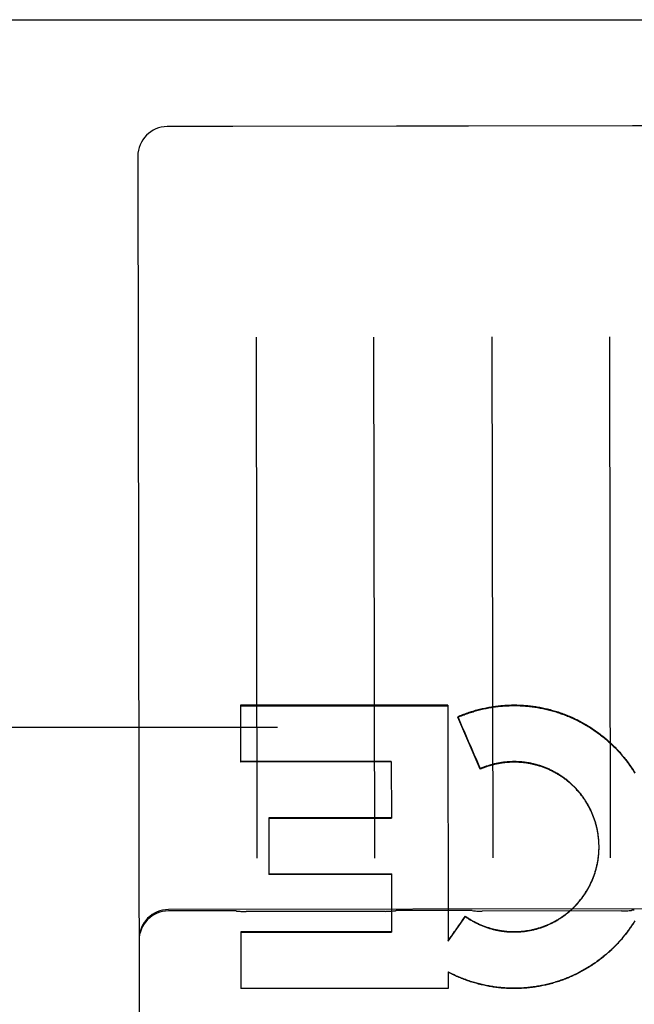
# Model space of a CAD drawing. Header units: inches. Extents: x 0 to 212, y 0 to 138.
# Tile 28 of 43: x 93.989 to 94.64, y 78.54 to 79.584. Entities that reach past the tile are written whole.
import ezdxf

# ---------------------------------------------------------------- set-up
doc = ezdxf.new("R2010")
doc.units = ezdxf.units.IN
doc.header["$LTSCALE"] = 11.6875
doc.header["$MEASUREMENT"] = 0
doc.linetypes.add('HIDDEN', pattern=[0.2, 0.1, -0.1])
doc.layers.get('0').update_dxf_attribs({"linetype": 'CONTINUOUS'})
for name, color, linetype in [('02___PRT_ALL_AXES', 7, 'CONTINUOUS'), ('DEFAULT_2', 8, 'HIDDEN'), ('DIMENSIONS', 7, 'CONTINUOUS')]:
    doc.layers.add(name, color=color, linetype=linetype)
doc.styles.get("Standard").update_dxf_attribs({"font": 'txt', "width": 0.8})
doc.dimstyles.new('DIMSTYLE_1', dxfattribs={"dimtxt": 0.9375, "dimasz": 1.25, "dimexe": 0.09, "dimexo": 0.07, "dimgap": 0.0375, "dimtad": 0, "dimtih": 1, "dimtoh": 1, "dimzin": 4, "dimdsep": 46, "dimtxsty": 'Standard', "dimblk": '_FILLED', "dimblk1": '_FILLED', "dimblk2": '_FILLED', "dimcen": 0.09, "dimadec": 0, "dimazin": 0, "dimtfac": 1, "dimtofl": 0, "dimtmove": 0, "dimatfit": 3, "dimldrblk": '_FILLED', "dimfxl": 0, "dimtolj": 1, "dimtzin": 4, "dimarcsym": 0})

# ---------------------------------------------------------------- blocks, each defined once
blk = doc.blocks.new('_FILLED')
at = {"color": 0, "linetype": 'ByBlock'}
blk.add_solid([(0, 0), (-1, 0.2), (-1, -0.2)], dxfattribs=at)
blk = doc.blocks.new('*D13')
at = {"layer": 'DIMENSIONS', "color": 2, "linetype": 'Continuous'}
for p, q in [((93.7868683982, 61.20196769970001), (91.2868683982, 61.20196769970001)), ((97.4118683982, 61.20196769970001), (99.97341652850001, 61.20196769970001))]:
    blk.add_line(p, q, dxfattribs=at)
at = {"layer": 'DIMENSIONS', "color": 2, "linetype": 'Continuous', "xscale": 1.25, "yscale": 1.25, "zscale": 1.25}
blk.add_blockref('_FILLED', (93.7868683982, 61.20196769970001), dxfattribs=at)
at = {"layer": 'DIMENSIONS', "color": 2, "linetype": 'Continuous', "xscale": 1.25, "yscale": 1.25, "zscale": 1.25, "rotation": 180}
blk.add_blockref('_FILLED', (97.4118683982, 61.20196769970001), dxfattribs=at)
at = {"layer": 'DIMENSIONS', "color": 2, "linetype": 'Continuous', "insert": (100.4421665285, 61.67071769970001), "char_height": 0.9375, "width": 3, "attachment_point": 1, "line_spacing_factor": 0.9}
blk.add_mtext('3.63', dxfattribs=at)

msp = doc.modelspace()

# ---------------------------------------------------------------- linework, layer by layer
at = {"color": 3, "linetype": 'Continuous'}
msp.add_line((62.4743683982, 79.58395479), (97.4118683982, 79.58395479), dxfattribs=at)
at = {"layer": '02___PRT_ALL_AXES', "color": 8, "linetype": 'HIDDEN'}
for p, q in [((94.21377228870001, 79.4707012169), (94.1450223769, 79.4705910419)), ((94.3880608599, 79.470974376), (94.2144835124, 79.4706962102)), ((94.4637719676, 79.47110185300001), (94.388772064, 79.4709816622)), ((94.63806053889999, 79.4713750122), (94.46448319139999, 79.4710968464)), ((94.7137716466, 79.4715024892), (94.6387717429, 79.4713822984)), ((94.95885108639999, 78.64211842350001), (94.14635212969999, 78.6408163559)), ((94.215104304, 78.639514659), (94.1463543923, 78.6394044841)), ((94.37646843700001, 78.6389527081), (94.2287425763, 78.6387159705)), ((94.46510398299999, 78.6399152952), (94.3901040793, 78.6397951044)), ((94.6264681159, 78.6393533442), (94.4787422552, 78.6391166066))]:
    msp.add_line(p, q, dxfattribs=at)
at = {"layer": 'DEFAULT_2', "color": 8, "linetype": 'HIDDEN'}
for p, q in [((94.2144835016, 79.4706962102), (94.2142042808, 79.4706981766)), ((94.38834008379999, 79.47097723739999), (94.3880608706, 79.470974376)), ((94.4644831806, 79.4710968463), (94.4642039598, 79.4710988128)), ((94.6383397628, 79.4713778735), (94.63806054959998, 79.4713750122)), ((94.1138224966, 79.4392909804), (94.1168597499, 77.54402443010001)), ((94.23913030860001, 79.2473144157), (94.24001507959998, 78.6952112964)), ((94.3650149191, 78.6954116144), (94.36413014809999, 79.2475147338)), ((94.4891299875, 79.2477150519), (94.49001475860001, 78.6956119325)), ((94.61501459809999, 78.6958122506), (94.61412982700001, 79.24791537)), ((94.4423908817, 78.8575837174), (94.22255073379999, 78.8573130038)), ((94.22255073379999, 78.8573130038), (94.2226472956, 78.7970577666)), ((94.2225518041, 78.8566451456), (94.4423919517, 78.8569159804)), ((94.4423908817, 78.8575837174), (94.4427918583, 78.6071974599)), ((94.4529111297, 78.8452372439), (94.4529121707, 78.8445876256)), ((94.4768332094, 78.7895675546), (94.4529121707, 78.8445876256)), ((96.5993683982, 78.83395479), (63.8493683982, 78.83395479)), ((94.3824861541, 78.7978989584), (94.2226463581, 78.7976428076)), ((94.3824870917, 78.7973139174), (94.2226472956, 78.7970577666)), ((94.3824861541, 78.7978989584), (94.38258258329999, 78.7377265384)), ((94.476832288, 78.7901424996), (94.4768332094, 78.7895675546)), ((94.38258175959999, 78.73824048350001), (94.25274192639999, 78.7380324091)), ((94.25274192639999, 78.7380324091), (94.2528382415, 78.677931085)), ((94.25274275, 78.73751846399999), (94.38258258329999, 78.7377265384)), ((94.602689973, 78.7088374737), (94.6026650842, 78.7102767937)), ((94.60270422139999, 78.7078518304), (94.6026897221, 78.7092943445)), ((94.6027077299, 78.707188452), (94.6027036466, 78.7083117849)), ((94.6027076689, 78.70686609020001), (94.6027077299, 78.707188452)), ((94.38267734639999, 78.678593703), (94.25283751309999, 78.6783856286)), ((94.3826780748, 78.67813915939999), (94.2528382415, 78.677931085)), ((94.38267734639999, 78.678593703), (94.38277606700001, 78.6169913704)), ((94.4427918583, 78.6071974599), (94.46106640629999, 78.6333517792)), ((94.46106573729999, 78.6337692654), (94.46106640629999, 78.6333517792)), ((94.3827754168, 78.6173970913), (94.2229356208, 78.61714094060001)), ((94.2229356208, 78.61714094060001), (94.2230317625, 78.5571478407)), ((94.22293627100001, 78.6167352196), (94.38277606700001, 78.6169913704)), ((94.4428437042, 78.5747082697), (94.44287205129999, 78.5570417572)), ((94.4477933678, 78.571840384), (94.4428443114, 78.5743293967)), ((94.44779276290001, 78.5722178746), (94.4477933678, 78.571840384)), ((94.44287205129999, 78.5570417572), (94.2230317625, 78.5571478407))]:
    msp.add_line(p, q, dxfattribs=at)
for points in [[(94.4529111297, 78.8452372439), (94.4542285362, 78.845803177), (94.4555511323, 78.8463564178), (94.4568789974, 78.8468969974), (94.4582118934, 78.8474248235), (94.4595496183, 78.8479398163), (94.4608921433, 78.8484419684), (94.4622394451, 78.8489312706), (94.4635913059, 78.8494076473), (94.46494751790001, 78.8498710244), (94.46630802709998, 78.8503213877), (94.4676727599, 78.8507587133), (94.4690415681, 78.8511829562), (94.4704143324, 78.8515940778), (94.4717908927, 78.8519920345), (94.4731710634, 78.8523767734), (94.47455480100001, 78.8527482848), (94.47594207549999, 78.8531065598), (94.477332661, 78.8534515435), (94.4787263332, 78.85378317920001), (94.4801230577, 78.8541014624), (94.4815227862, 78.85440638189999), (94.48292533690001, 78.85469790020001), (94.4843305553, 78.8549759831), (94.48573831, 78.8552406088), (94.4871484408, 78.8554917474), (94.48856087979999, 78.8557293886), (94.48997557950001, 78.8559535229), (94.49139231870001, 78.8561641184), (94.4928108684, 78.85636114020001), (94.4942312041, 78.8565445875), (94.4956532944, 78.8567144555), (94.49707693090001, 78.856870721), (94.498501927, 78.8570133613), (94.4999281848, 78.85714237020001), (94.50135557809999, 78.8572577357), (94.5027840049, 78.8573594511), (94.5042133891, 78.8574475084), (94.505643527, 78.85752189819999), (94.50707419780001, 78.8575826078), (94.5085053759, 78.85762963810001), (94.5099370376, 78.8576629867), (94.5113689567, 78.8576826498), (94.51280092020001, 78.8576886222), (94.5142328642, 78.8576809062), (94.5156647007, 78.85765950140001), (94.5170962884, 78.85762441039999), (94.5185275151, 78.8575756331), (94.5199582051, 78.857513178), (94.5213881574, 78.8574370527), (94.5228173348, 78.8573472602), (94.5242457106, 78.8572437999), (94.5256730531, 78.8571266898), (94.5270991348, 78.8569959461), (94.528523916, 78.8568515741), (94.52994733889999, 78.8566935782), (94.53136922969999, 78.8565219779), (94.5327894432, 78.8563367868), (94.5342078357, 78.8561380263), (94.5356242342, 78.8559257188), (94.537038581, 78.8556998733), (94.53845083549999, 78.8554604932), (94.53986077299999, 78.85520761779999), (94.5412681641, 78.8549412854), (94.5426729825, 78.8546615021), (94.5440751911, 78.8543682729), (94.5454745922, 78.854061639), (94.54687101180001, 78.8537416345), (94.5482643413, 78.8534082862), (94.5496544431, 78.8530616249), (94.5510412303, 78.8527016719), (94.5524246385, 78.85232844), (94.5538044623, 78.8519419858), (94.55518048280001, 78.8515423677), (94.55655267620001, 78.851129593), (94.55792101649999, 78.85070366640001), (94.55928529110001, 78.8502646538), (94.56064530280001, 78.8498126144), (94.56200097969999, 78.8493475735), (94.5633522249, 78.8488695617), (94.564698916, 78.8483786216), (94.56604095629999, 78.8478747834), (94.567378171, 78.8473581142), (94.5687103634, 78.8468286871), (94.5700375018, 78.8462865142), (94.5713595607, 78.8457316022), (94.5726763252, 78.84516404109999), (94.5739875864, 78.8445839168), (94.5752933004, 78.8439912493), (94.5765934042, 78.8433860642), (94.5778877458, 78.84276843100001), (94.5791761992, 78.84213840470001), (94.5804586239, 78.841496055), (94.58173485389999, 78.8408414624), (94.583004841, 78.8401746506), (94.58426855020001, 78.83949563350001), (94.5855257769, 78.8388045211), (94.58677631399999, 78.838101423), (94.58802013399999, 78.83738635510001), (94.5892571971, 78.8366593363), (94.5904873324, 78.8359204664), (94.5917103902, 78.8351698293), (94.5929262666, 78.8344074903), (94.5941348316, 78.8336335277), (94.5953360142, 78.8328479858), (94.5965297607, 78.8320508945), (94.5977158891, 78.831242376), (94.59889420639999, 78.8304225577), (94.60006469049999, 78.829591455), (94.6012273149, 78.82874908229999), (94.6023818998, 78.8278955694), (94.60352827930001, 78.8270310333), (94.60466638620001, 78.8261555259), (94.6057961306, 78.8252691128), (94.606917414, 78.8243718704), (94.6080301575, 78.82346385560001), (94.60913421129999, 78.8225451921), (94.6102294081, 78.8216160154), (94.61131572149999, 78.8206763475), (94.6123931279, 78.81972620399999), (94.6134614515, 78.8187657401), (94.6145205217, 78.81779510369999), (94.6155702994, 78.81681433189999), (94.6166107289, 78.8158234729), (94.61764169, 78.8148226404), (94.61866308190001, 78.8138119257), (94.6196747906, 78.8127914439), (94.6206766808, 78.8117613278), (94.621668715, 78.8107216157), (94.622650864, 78.80967233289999), (94.62362296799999, 78.8086136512), (94.6245848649, 78.8075457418), (94.62553653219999, 78.80646863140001), (94.6264779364, 78.8053823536), (94.6274089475, 78.8042870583), (94.62832944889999, 78.80318287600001), (94.62923936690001, 78.8020698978), (94.6301386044, 78.8009482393), (94.6310271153, 78.7998179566), (94.6319048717, 78.7986790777), (94.6327717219, 78.7975318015), (94.63362752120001, 78.79637631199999), (94.63447222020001, 78.79521268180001), (94.63530574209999, 78.7940410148), (94.63612802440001, 78.79286140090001), (94.636939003, 78.7916739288), (94.637738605, 78.7904787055), (94.6385267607, 78.7892758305), (94.639303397, 78.7880654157), (94.640068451, 78.78684755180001), (94.6408218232, 78.78562240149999)], [(94.4529121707, 78.8445876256), (94.4542374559, 78.845156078), (94.4555680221, 78.84571171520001), (94.4569039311, 78.8462545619), (94.4582449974, 78.8467845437), (94.4595910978, 78.84730161), (94.4609421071, 78.8478057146), (94.46229790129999, 78.84829680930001), (94.4636583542, 78.8487748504), (94.4650233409, 78.84923979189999), (94.4663927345, 78.8496915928), (94.4677664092, 78.8501302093), (94.4691442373, 78.8505556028), (94.47052609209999, 78.8509677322), (94.47191184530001, 78.8513665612), (94.4733013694, 78.8517520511), (94.47469453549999, 78.85212416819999), (94.4760912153, 78.8524828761), (94.4774912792, 78.8528281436), (94.4788945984, 78.8531599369), (94.4803010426, 78.8534782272), (94.4817104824, 78.85378298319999), (94.48312278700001, 78.8540741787), (94.4845378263, 78.8543517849), (94.48595546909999, 78.8546157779), (94.4873755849, 78.8548661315), (94.48879804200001, 78.85510282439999), (94.4902227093, 78.855325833), (94.4916494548, 78.8555351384), (94.4930781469, 78.8557307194), (94.4945086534, 78.85591255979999), (94.4959408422, 78.856080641), (94.4973745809, 78.8562349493), (94.498809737, 78.8563754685), (94.5002461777, 78.8565021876), (94.5016837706, 78.8566150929), (94.5031223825, 78.8567141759), (94.5045618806, 78.8567994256), (94.5060021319, 78.856870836), (94.5074430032, 78.8569283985), (94.50888436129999, 78.8569721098), (94.51032607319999, 78.8570019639), (94.51176800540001, 78.85701796), (94.51321002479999, 78.8570200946), (94.51465199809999, 78.8570083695), (94.516093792, 78.85698278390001), (94.5175352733, 78.856943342), (94.5189763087, 78.85689004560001), (94.52041676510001, 78.8568229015), (94.52185650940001, 78.85674191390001), (94.5232954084, 78.8566470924), (94.5247333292, 78.8565384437), (94.526170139, 78.85641597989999), (94.5276057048, 78.8562797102), (94.5290398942, 78.8561296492), (94.53047257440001, 78.85596580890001), (94.5319036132, 78.8557882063), (94.5333328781, 78.855596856), (94.53476023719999, 78.8553917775), (94.53618555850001, 78.8551729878), (94.53760871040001, 78.8549405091), (94.53902956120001, 78.854694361), (94.54044797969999, 78.8544345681), (94.5418638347, 78.8541611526), (94.5432769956, 78.8538741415), (94.5446873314, 78.8535735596), (94.54609471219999, 78.8532594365), (94.5474990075, 78.85293179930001), (94.54890008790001, 78.85259068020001), (94.5502978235, 78.8522361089), (94.5516920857, 78.85186812), (94.5530827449, 78.8514867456), (94.5544696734, 78.8510920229), (94.55585274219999, 78.8506839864), (94.5572318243, 78.8502626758), (94.5586067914, 78.8498281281), (94.5599775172, 78.8493803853), (94.56134387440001, 78.848919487), (94.56270573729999, 78.8484454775), (94.5640629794, 78.84795839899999), (94.5654154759, 78.8474582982), (94.56676310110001, 78.8469452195), (94.5681057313, 78.8464192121), (94.5694432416, 78.8458803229), (94.5707755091, 78.8453286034), (94.57210241, 78.8447641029), (94.5734238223, 78.8441868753), (94.5747396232, 78.8435969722), (94.57604969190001, 78.8429944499), (94.5773539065, 78.8423793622), (94.57865214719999, 78.84175176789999), (94.5799442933, 78.8411117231), (94.5812302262, 78.8404592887), (94.58250982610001, 78.8397945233), (94.5837829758, 78.83911749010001), (94.5850495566, 78.83842824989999), (94.5863094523, 78.8377268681), (94.5875625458, 78.8370134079), (94.58880872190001, 78.8362879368), (94.5900478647, 78.8355505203), (94.5912798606, 78.83480122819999), (94.59250459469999, 78.834040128), (94.59372195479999, 78.8332672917), (94.5949318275, 78.8324827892), (94.5961341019, 78.8316866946), (94.59732866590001, 78.8308790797), (94.5985154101, 78.83006002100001), (94.59969422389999, 78.8292295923), (94.6008649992, 78.8283878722), (94.60202762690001, 78.8275349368), (94.6031820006, 78.8266708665), (94.6043280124, 78.8257957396), (94.6054655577, 78.82490963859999), (94.60659453, 78.8240126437), (94.6077148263, 78.8231048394), (94.6088263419, 78.8221863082), (94.6099289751, 78.8212571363), (94.611022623, 78.8203174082), (94.6121071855, 78.8193672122), (94.6131825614, 78.8184066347), (94.61424865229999, 78.8174357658), (94.61530535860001, 78.8164546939), (94.6163525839, 78.81546351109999), (94.61739023, 78.8144623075), (94.6184182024, 78.8134511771), (94.6194364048, 78.8124302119), (94.6204447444, 78.81139950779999), (94.6214431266, 78.8103591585), (94.6224314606, 78.80930926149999), (94.6234096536, 78.8082499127), (94.6243776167, 78.8071812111), (94.6253352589, 78.8061032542), (94.62628249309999, 78.8050161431), (94.62721923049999, 78.8039199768), (94.6281453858, 78.8028148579), (94.62906087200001, 78.8017008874), (94.6299656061, 78.8005781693), (94.6308595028, 78.7994468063), (94.631742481, 78.7983069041), (94.6326144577, 78.7971585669), (94.6334753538, 78.7960019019), (94.6343250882, 78.794837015), (94.6351635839, 78.7936640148), (94.6359907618, 78.7924830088), (94.6368065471, 78.7912941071), (94.6376108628, 78.79009741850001), (94.63840363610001, 78.7888930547), (94.6391847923, 78.78768112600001), (94.63995426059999, 78.7864617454), (94.6407119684, 78.7852350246)], [(94.6026649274, 78.70982290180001), (94.6026297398, 78.7112589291), (94.60258369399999, 78.71224054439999), (94.60252695, 78.7132216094), (94.6024595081, 78.714202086), (94.6023813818, 78.7151817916), (94.602292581, 78.7161605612), (94.60219311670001, 78.7171383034), (94.60208299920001, 78.7181149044), (94.60196224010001, 78.71909026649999), (94.6018308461, 78.7200643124), (94.6016888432, 78.7210368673), (94.6015362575, 78.7220077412), (94.6013730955, 78.72297690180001), (94.60119935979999, 78.7239443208), (94.6010150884, 78.7249097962), (94.60082031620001, 78.7258731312), (94.60061505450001, 78.72683428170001), (94.6003993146, 78.7277931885), (94.6001731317, 78.7287497), (94.59993653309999, 78.7297036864), (94.5996895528, 78.7306550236), (94.59943222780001, 78.73160356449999), (94.599164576, 78.732549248), (94.59888660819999, 78.7334920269), (94.5985983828, 78.7344317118), (94.5982999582, 78.7353681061), (94.597991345, 78.73630118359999), (94.5976725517, 78.7372309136), (94.59734364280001, 78.7381571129), (94.59700467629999, 78.7390796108), (94.5966556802, 78.7399983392), (94.596296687, 78.7409132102), (94.5959277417, 78.741824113), (94.59554887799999, 78.7427309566), (94.59516016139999, 78.743633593), (94.5947616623, 78.7445318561), (94.5943533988, 78.7454257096), (94.59393538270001, 78.7463151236), (94.59350770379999, 78.74719991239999), (94.5930704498, 78.74807989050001), (94.5926236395, 78.7489550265), (94.59216729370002, 78.74982527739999), (94.59170149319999, 78.7506904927), (94.5912263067, 78.7515505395), (94.590741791, 78.7524053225), (94.5902480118, 78.753254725), (94.5897450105, 78.7540986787), (94.5892328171, 78.7549371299), (94.5887115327, 78.7557699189), (94.5881812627, 78.75659687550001), (94.58764202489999, 78.7574179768), (94.5870938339, 78.7582331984), (94.58653680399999, 78.7590423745), (94.5859710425, 78.7598453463), (94.5853965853, 78.7606420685), (94.5848134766, 78.7614324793), (94.58422179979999, 78.762216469), (94.5836216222, 78.7629939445), (94.5830130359, 78.7637647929), (94.5823961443, 78.7645288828), (94.5817709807, 78.7652861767), (94.58113756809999, 78.7660366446), (94.5804960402, 78.7667801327), (94.57984653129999, 78.7675164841), (94.57918906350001, 78.7682456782), (94.5785236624, 78.7689676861), (94.5778504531, 78.7696823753), (94.57716954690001, 78.770389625), (94.5764810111, 78.77108937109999), (94.57578492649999, 78.7717815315), (94.5750813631, 78.7724660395), (94.5743703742, 78.7731428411), (94.5736520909, 78.7738118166), (94.5729266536, 78.7744728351), (94.5721940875, 78.7751258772), (94.5714544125, 78.775770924), (94.5707077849, 78.77640784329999), (94.56995435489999, 78.7770365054), (94.56919416, 78.7776568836), (94.5684272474, 78.7782689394), (94.5676537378, 78.7788725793), (94.5668737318, 78.7794677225), (94.56608733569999, 78.7800542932), (94.5652946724, 78.7806321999), (94.5644957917, 78.78120140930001), (94.5636907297, 78.7817618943), (94.5628796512, 78.7823135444), (94.5620627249, 78.7828562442), (94.5612399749, 78.7833899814), (94.5604114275, 78.7839147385), (94.5595772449, 78.7844304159), (94.5587375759, 78.78493691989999), (94.5578924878, 78.7854342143), (94.5570420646, 78.7859222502), (94.5561864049, 78.7864009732), (94.55532558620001, 78.7868703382), (94.5544597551, 78.7873302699), (94.55358907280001, 78.7877806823), (94.55271357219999, 78.7882215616), (94.5518332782, 78.7886528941), (94.55094837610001, 78.7890745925), (94.5500590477, 78.7894865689), (94.54916532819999, 78.7898888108), (94.5482672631, 78.7902812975), (94.5473650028, 78.7906639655), (94.5464586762, 78.7910367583), (94.5455483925, 78.7913996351), (94.5446342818, 78.7917525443), (94.5437164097, 78.7920954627), (94.5427948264, 78.7924283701), (94.5418697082, 78.7927512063), (94.5409412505, 78.7930639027), (94.5400094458, 78.7933664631), (94.5390742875, 78.7936588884), (94.53813596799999, 78.7939411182), (94.53719461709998, 78.7942131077), (94.536250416, 78.79447481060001), (94.53530356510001, 78.7947261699), (94.5343541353, 78.7949671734), (94.5334022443, 78.7951977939), (94.53244795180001, 78.7954180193), (94.5314913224, 78.7956278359), (94.5305324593, 78.7958272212), (94.5295714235, 78.7960161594), (94.5286084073, 78.79619461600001), (94.5276436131, 78.7963625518), (94.52667707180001, 78.7965199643), (94.5257088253, 78.7966668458), (94.5247390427, 78.7968031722), (94.5237678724, 78.79692892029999), (94.52279541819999, 78.7970440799), (94.5218218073, 78.7971486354), (94.5208471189, 78.7972425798), (94.5198714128, 78.797325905), (94.5188948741, 78.7973985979), (94.5179176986, 78.7974606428), (94.5169399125, 78.7975120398), (94.51596154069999, 78.7975527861), (94.5149827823, 78.7975828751), (94.5140038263, 78.7976022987), (94.5130247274, 78.79761105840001), (94.5120455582, 78.7976091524), (94.511066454, 78.797596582), (94.51008752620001, 78.7975733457), (94.5091089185, 78.7975394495), (94.5081307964, 78.7974948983), (94.5071532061, 78.7974396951), (94.5061761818, 78.7973738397), (94.505199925, 78.7972973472), (94.504224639, 78.7972102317), (94.50325035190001, 78.79711249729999), (94.50227710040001, 78.797004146), (94.50130506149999, 78.7968851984), (94.5003343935, 78.7967556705), (94.49936518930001, 78.79661557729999), (94.4983975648, 78.7964649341), (94.49743160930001, 78.7963037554), (94.49646739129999, 78.7961320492), (94.49550508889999, 78.7959498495), (94.4945448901, 78.7957571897), (94.4935868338, 78.7955540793), (94.49263096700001, 78.7953405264), (94.4916774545, 78.7951165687), (94.49072646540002, 78.7948822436), (94.4897780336, 78.7946375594), (94.48883218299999, 78.7943825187), (94.487889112, 78.7941171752), (94.486948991, 78.7938415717), (94.4860119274, 78.7935557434), (94.4850780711, 78.79325973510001), (94.484147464, 78.79295356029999), (94.4832201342, 78.7926372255), (94.4822962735, 78.7923107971), (94.48137607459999, 78.7919743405), (94.4804595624, 78.7916278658), (94.4795467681, 78.7912713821), (94.4786378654, 78.7909049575), (94.47773306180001, 78.7905286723), (94.476832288, 78.7901424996)], [(94.6026290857, 78.7108079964), (94.6025824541, 78.7117926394), (94.6025250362, 78.7127767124), (94.602456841, 78.7137600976), (94.6023778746, 78.7147426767), (94.60228814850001, 78.7157243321), (94.60218767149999, 78.7167049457), (94.6020764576, 78.71768440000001), (94.6019545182, 78.7186625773), (94.60182186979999, 78.7196393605), (94.6016785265, 78.72061463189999), (94.6015245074, 78.721588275), (94.601359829, 78.7225601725), (94.6011845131, 78.7235302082), (94.60099857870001, 78.7244982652), (94.6008020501, 78.7254642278), (94.6005949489, 78.7264279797), (94.60037730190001, 78.7273894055), (94.6001491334, 78.7283483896), (94.5999104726, 78.7293048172), (94.59966134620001, 78.7302585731), (94.5994017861, 78.7312095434), (94.5991318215, 78.7321576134), (94.5988514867, 78.73310266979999), (94.5985608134, 78.7340445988), (94.5982598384, 78.73498328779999), (94.59794859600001, 78.7359186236), (94.59762712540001, 78.7368504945), (94.5972954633, 78.7377787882), (94.5969536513, 78.7387033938), (94.5966017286, 78.7396241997), (94.5962397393, 78.7405410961), (94.5958677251, 78.7414539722), (94.59548573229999, 78.7423627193), (94.595093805, 78.7432672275), (94.59469199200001, 78.744167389), (94.5942803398, 78.74506309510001), (94.5938588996, 78.7459542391), (94.5934277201, 78.7468407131), (94.5929868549, 78.7477224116), (94.59253635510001, 78.748599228), (94.5920762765, 78.7494710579), (94.59160667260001, 78.7503377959), (94.59112760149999, 78.7511993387), (94.590639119, 78.7520555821), (94.5901412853, 78.7529064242), (94.5896341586, 78.7537517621), (94.5891178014, 78.7545914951), (94.58859227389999, 78.7554255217), (94.588057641, 78.75625374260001), (94.587513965, 78.7570760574), (94.58696131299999, 78.7578923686), (94.5863997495, 78.7587025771), (94.58582934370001, 78.7595065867), (94.5852501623, 78.7603042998), (94.5846622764, 78.7610956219), (94.584065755, 78.7618804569), (94.58346067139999, 78.7626587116), (94.58284709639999, 78.7634302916), (94.58222510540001, 78.7641951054), (94.58159477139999, 78.76495306), (94.5809561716, 78.7657040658), (94.58030938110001, 78.7664480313), (94.579654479, 78.76718486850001), (94.5789915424, 78.76791448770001), (94.5783206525, 78.7686368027), (94.57764188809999, 78.7693517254), (94.5769553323, 78.7700591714), (94.576261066, 78.7707590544), (94.57555917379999, 78.7714512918), (94.5748497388, 78.7721357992), (94.57413284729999, 78.7728124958), (94.57340858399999, 78.773481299), (94.5726770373, 78.77414213), (94.5719382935, 78.7747949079), (94.57119244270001, 78.77543955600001), (94.57043957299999, 78.77607599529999), (94.569679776, 78.77670415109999), (94.5689131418, 78.7773239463), (94.5681397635, 78.7779353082), (94.5673597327, 78.7785381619), (94.56657314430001, 78.77913243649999), (94.5657800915, 78.77971805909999), (94.56498067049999, 78.7802949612), (94.56417497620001, 78.7808630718), (94.56336310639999, 78.78142232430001), (94.5625451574, 78.7819726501), (94.5617212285, 78.7825139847), (94.5608914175, 78.78304626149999), (94.560055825, 78.7835694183), (94.55921455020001, 78.78408339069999), (94.5583676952, 78.7845881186), (94.5575153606, 78.7850835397), (94.55665764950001, 78.78556959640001), (94.55579466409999, 78.7860462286), (94.5549265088, 78.7865133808), (94.5540532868, 78.78697099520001), (94.55317510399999, 78.78741901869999), (94.5522920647, 78.7878573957), (94.5514042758, 78.7882860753), (94.550511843, 78.7887050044), (94.5496148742, 78.7891141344), (94.5487134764, 78.7895134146), (94.5478077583, 78.7899027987), (94.546897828, 78.79028223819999), (94.5459837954, 78.7906516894), (94.54506576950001, 78.7910111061), (94.54414386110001, 78.7913604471), (94.5432181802, 78.7916996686), (94.5422888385, 78.7920287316), (94.54135594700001, 78.792347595), (94.54041961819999, 78.79265622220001), (94.53947996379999, 78.7929545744), (94.5385370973, 78.7932426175), (94.5375911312, 78.7935203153), (94.5366421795, 78.7937876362), (94.5356903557, 78.7940445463), (94.5347357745, 78.7942910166), (94.53377854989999, 78.79452701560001), (94.5328187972, 78.79475251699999), (94.53185663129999, 78.79496749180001), (94.530892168, 78.795171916), (94.5299255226, 78.7953657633), (94.5289568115, 78.7955490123), (94.5279861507, 78.79572163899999), (94.52701365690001, 78.7958836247), (94.5260394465, 78.7960349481), (94.5250636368, 78.7961755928), (94.5240863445, 78.79630554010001), (94.5231076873, 78.7964247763), (94.52212778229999, 78.7965332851), (94.5211467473, 78.7966310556), (94.5201646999, 78.796718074), (94.51918175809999, 78.7967943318), (94.5181980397, 78.7968598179), (94.5172136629, 78.7969145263), (94.51622874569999, 78.7969584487), (94.51524340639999, 78.7969915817), (94.51425776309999, 78.7970139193), (94.51327193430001, 78.7970254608), (94.5122860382, 78.7970262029), (94.5113001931, 78.7970161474), (94.51031451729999, 78.79699529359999), (94.5093291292, 78.79696364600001), (94.5083441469, 78.7969212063), (94.5073596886, 78.7968679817), (94.5063758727, 78.7968039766), (94.5053928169, 78.7967292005), (94.50441063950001, 78.7966436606), (94.5034294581, 78.796547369), (94.5024493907, 78.79644033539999), (94.50147055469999, 78.7963225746), (94.5004930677, 78.7961940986), (94.49951704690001, 78.796054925), (94.4985426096, 78.7959050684), (94.4975698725, 78.7957445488), (94.4965989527, 78.7955733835), (94.49562996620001, 78.7953915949), (94.4946630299, 78.795199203), (94.4936982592, 78.7949962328), (94.4927357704, 78.7947827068), (94.4917756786, 78.7945586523), (94.4908180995, 78.7943240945), (94.4898631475, 78.7940790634), (94.4889109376, 78.7938235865), (94.48796158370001, 78.7935576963), (94.4870152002, 78.7932814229), (94.4860719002, 78.7929948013), (94.4851317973, 78.79269786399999), (94.4841950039, 78.79239064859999), (94.483261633, 78.79207319), (94.4823317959, 78.7917455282), (94.4814056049, 78.7914077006), (94.4804831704, 78.7910597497), (94.47956460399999, 78.7907017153), (94.478650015, 78.7903336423), (94.4777395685, 78.789955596), (94.4768332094, 78.7895675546)], [(94.46106573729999, 78.6337692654), (94.4618719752, 78.6332105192), (94.4626841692, 78.632660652), (94.4635023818, 78.6321196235), (94.4643264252, 78.6315875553), (94.46515614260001, 78.63106455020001), (94.46599150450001, 78.6305506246), (94.4668324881, 78.63004579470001), (94.4676789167, 78.6295501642), (94.46853061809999, 78.6290638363), (94.4693875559, 78.6285868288), (94.4702496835, 78.628119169), (94.4711168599, 78.6276609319), (94.47198896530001, 78.627212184), (94.4728658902, 78.6267729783), (94.47374750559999, 78.6263433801), (94.4746337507, 78.6259234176), (94.475524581, 78.6255131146), (94.4764198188, 78.62511255), (94.4773192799, 78.6247218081), (94.4782229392, 78.6243408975), (94.4791307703, 78.6239698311), (94.4800425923, 78.62360868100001), (94.48095823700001, 78.62325751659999), (94.48187763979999, 78.6229163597), (94.4828007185, 78.6225852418), (94.4837273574, 78.6222642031), (94.48465746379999, 78.62195327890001), (94.4855908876, 78.6216525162), (94.48652746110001, 78.62136197), (94.4874671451, 78.6210816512), (94.4884099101, 78.6208115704), (94.48935555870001, 78.6205517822), (94.49030389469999, 78.6203023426), (94.4912548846, 78.6200632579), (94.49220848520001, 78.61983454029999), (94.4931645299, 78.6196162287), (94.49412287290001, 78.6194083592), (94.49508340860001, 78.6192109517), (94.4960460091, 78.61902403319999), (94.4970105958, 78.6188476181), (94.49797710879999, 78.6186817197), (94.4989453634, 78.61852636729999), (94.4999151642, 78.61838159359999), (94.50088648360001, 78.618247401), (94.5018592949, 78.618123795), (94.5028333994, 78.61801079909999), (94.50380860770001, 78.6179084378), (94.5047848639, 78.6178167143), (94.5057620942, 78.6177356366), (94.50674016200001, 78.6176652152), (94.5077189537, 78.6176054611), (94.5086983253, 78.6175563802), (94.5096781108, 78.6175179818), (94.5106582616, 78.6174902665), (94.511638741, 78.61747323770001), (94.51261934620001, 78.61746689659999), (94.51359987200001, 78.6174712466), (94.51458028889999, 78.61748628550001), (94.5155605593, 78.617512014), (94.51654050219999, 78.6175484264), (94.517519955, 78.6175955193), (94.5184988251, 78.6176532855), (94.51947699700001, 78.6177217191), (94.5204543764, 78.6178008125), (94.5214308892, 78.61789056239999), (94.5224063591, 78.61799095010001), (94.523380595, 78.6181019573), (94.5243535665, 78.6182235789), (94.52532524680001, 78.61835581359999), (94.5262954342, 78.6184986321), (94.52726393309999, 78.6186520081), (94.52823069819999, 78.618815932), (94.5291956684, 78.6189903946), (94.53015869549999, 78.6191753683), (94.5311196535, 78.6193708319), (94.5320784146, 78.6195767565), (94.53303482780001, 78.6197931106), (94.533988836, 78.6200198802), (94.53494039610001, 78.6202570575), (94.5358893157, 78.6205045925), (94.5368353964, 78.6207624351), (94.53777861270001, 78.62103057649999), (94.53871893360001, 78.6213090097), (94.53965617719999, 78.6215976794), (94.54059017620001, 78.621896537), (94.54152085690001, 78.6222055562), (94.54244812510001, 78.62252470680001), (94.54337187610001, 78.6228539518), (94.54429202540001, 78.6231932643), (94.54520841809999, 78.6235425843), (94.5461208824, 78.6239018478), (94.54702938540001, 78.6242710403), (94.5479338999, 78.6246501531), (94.5488342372, 78.6250391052), (94.54973021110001, 78.6254378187), (94.5506217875, 78.625846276), (94.5515089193, 78.6262644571), (94.5523914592, 78.6266922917), (94.5532692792, 78.627129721), (94.5541422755, 78.6275766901), (94.555010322, 78.6280331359), (94.55587335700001, 78.6284990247), (94.55673133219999, 78.6289743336), (94.5575840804, 78.62945896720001), (94.55843142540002, 78.62995282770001), (94.5592733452, 78.6304559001), (94.56010981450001, 78.6309681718), (94.56094066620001, 78.6314895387), (94.5617657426, 78.63201990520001), (94.5625849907, 78.6325592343), (94.56339834, 78.6331074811), (94.5642056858, 78.6336645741), (94.56500694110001, 78.6342304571), (94.56580198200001, 78.6348050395), (94.56659066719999, 78.6353882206), (94.56737296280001, 78.6359799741), (94.56814884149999, 78.6365802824), (94.5689181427, 78.6371890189), (94.5696807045, 78.6378060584), (94.570436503, 78.6384313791), (94.5711855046, 78.6390649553), (94.5719275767, 78.63970667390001), (94.5726626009, 78.6403564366), (94.5733905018, 78.6410141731), (94.574111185, 78.64167979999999), (94.5748245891, 78.6423532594), (94.5755306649, 78.6430345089), (94.57622928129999, 78.6437234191), (94.5769202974, 78.6444198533), (94.57760369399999, 78.64512379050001), (94.5782794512, 78.6458352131), (94.578947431, 78.6465539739), (94.57960749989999, 78.6472799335), (94.5802596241, 78.6480130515), (94.58090375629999, 78.6487532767), (94.5815398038, 78.649500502), (94.5821676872, 78.6502546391), (94.58278731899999, 78.651015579), (94.5833985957, 78.6517831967), (94.5840014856, 78.6525574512), (94.58459596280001, 78.6533383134), (94.5851819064, 78.6541256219), (94.58575919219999, 78.6549192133), (94.58632780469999, 78.6557190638), (94.58688772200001, 78.6565251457), (94.58743883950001, 78.65733730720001), (94.5879810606, 78.65815541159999), (94.5885143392, 78.658979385), (94.58903861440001, 78.659809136), (94.589553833, 78.6606445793), (94.59005994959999, 78.6614856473), (94.59055687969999, 78.6623321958), (94.59104452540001, 78.6631840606), (94.5915228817, 78.6640412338), (94.5919919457, 78.664903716), (94.5924516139, 78.665771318), (94.5929018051, 78.6666438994), (94.59334244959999, 78.6675213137), (94.5937734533, 78.6684033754), (94.5941948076, 78.6692900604), (94.59460649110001, 78.6701813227), (94.59500844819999, 78.671077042), (94.5954006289, 78.6719771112), (94.59578299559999, 78.6728814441), (94.59615551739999, 78.67378997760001), (94.59651812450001, 78.6747025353), (94.5968707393, 78.6756189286), (94.59721335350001, 78.6765391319), (94.5975459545, 78.6774631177), (94.5978684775, 78.6783907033), (94.5981808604, 78.6793217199), (94.5984830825, 78.68025609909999), (94.5987751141, 78.6811937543), (94.5990569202, 78.6821345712), (94.59932846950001, 78.6830784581), (94.5995897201, 78.68402526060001), (94.5998406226, 78.6849748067), (94.60008116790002, 78.6859270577), (94.60031134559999, 78.6868819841), (94.6005311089, 78.6878393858), (94.6007404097, 78.6887990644), (94.60093924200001, 78.6897609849), (94.60112759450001, 78.6907251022), (94.6013054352, 78.6916912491), (94.6014727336, 78.69265927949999), (94.6016294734, 78.6936290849), (94.60177563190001, 78.6946005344), (94.601911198, 78.6955735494), (94.60203616, 78.69654807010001), (94.60215049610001, 78.6975239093), (94.602254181, 78.6985008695), (94.60234721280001, 78.69947892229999), (94.6024295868, 78.7004580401), (94.6025012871, 78.7014380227), (94.6025622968, 78.7024186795), (94.60261261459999, 78.70339995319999), (94.60265223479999, 78.7043817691), (94.6026811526, 78.7053639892), (94.602699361, 78.7063464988)], [(94.46106640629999, 78.6333517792), (94.46187695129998, 78.6327905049), (94.4626934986, 78.6322382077), (94.46351609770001, 78.63169485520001), (94.4643446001, 78.6311605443), (94.4651789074, 78.6306353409), (94.4660189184, 78.6301193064), (94.4668645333, 78.6296125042), (94.4677156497, 78.6291149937), (94.4685721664, 78.62862683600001), (94.46943397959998, 78.6281480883), (94.4703009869, 78.6276788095), (94.4711730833, 78.6272190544), (94.472050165, 78.62676887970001), (94.472932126, 78.6263283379), (94.4738188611, 78.6258974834), (94.4747102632, 78.6254763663), (94.47560622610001, 78.6250650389), (94.4765066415, 78.6246635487), (94.47741140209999, 78.6242719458), (94.4783203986, 78.62389027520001), (94.4792335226, 78.62351858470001), (94.48015066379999, 78.623156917), (94.4810717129, 78.6228053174), (94.4819965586, 78.6224638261), (94.48292509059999, 78.6221324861), (94.4838571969, 78.62181133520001), (94.4847927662, 78.62150041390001), (94.4857316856, 78.6211997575), (94.48667384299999, 78.6209094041), (94.4876191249, 78.6206293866), (94.48856741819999, 78.6203597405), (94.48951860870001, 78.6201004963), (94.49047258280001, 78.61985168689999), (94.49142922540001, 78.61961334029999), (94.4923884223, 78.6193854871), (94.4933500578, 78.6191681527), (94.49431401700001, 78.618961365), (94.49528018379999, 78.6187651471), (94.4962484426, 78.6185795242), (94.4972186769, 78.6184045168), (94.49819077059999, 78.6182401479), (94.4991646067, 78.6180864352), (94.5001400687, 78.617943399), (94.5011170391, 78.6178110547), (94.50209540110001, 78.61768942), (94.5030750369, 78.6175785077), (94.5040558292, 78.61747833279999), (94.5050376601, 78.6173889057), (94.50602041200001, 78.6173102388), (94.5070039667, 78.6172423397), (94.5079882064, 78.6171852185), (94.50897301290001, 78.6171388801), (94.50995826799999, 78.6171033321), (94.51094385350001, 78.6170785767), (94.511929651, 78.6170646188), (94.5129155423, 78.6170614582), (94.5139014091, 78.6170690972), (94.51488713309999, 78.6170875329), (94.5158725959, 78.61711676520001), (94.5168576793, 78.6171567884), (94.5178422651, 78.6172075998), (94.51882623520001, 78.6172691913), (94.5198094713, 78.6173415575), (94.5207918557, 78.6174246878), (94.5217732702, 78.6175185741), (94.5227535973, 78.61762320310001), (94.5237327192, 78.6177385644), (94.5247105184, 78.617864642), (94.5256868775, 78.6180014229), (94.5266616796, 78.61814888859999), (94.52763480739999, 78.6183070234), (94.5286061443, 78.6184758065), (94.52957557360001, 78.61865521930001), (94.5305429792, 78.6188452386), (94.53150824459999, 78.6190458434), (94.53247125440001, 78.6192570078), (94.53343189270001, 78.61947870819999), (94.53439004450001, 78.61971091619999), (94.5353455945, 78.61995360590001), (94.5362984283, 78.6202067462), (94.53724843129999, 78.6204703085), (94.53819548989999, 78.6207442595), (94.5391394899, 78.6210285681), (94.5400803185, 78.6213231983), (94.5410178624, 78.6216281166), (94.54195200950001, 78.62194328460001), (94.54288264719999, 78.6222686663), (94.5438096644, 78.6226042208), (94.5447329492, 78.6229499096), (94.5456523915, 78.6233056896), (94.5465678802, 78.6236715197), (94.5474793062, 78.6240473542), (94.5483865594, 78.62443315), (94.5492895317, 78.6248288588), (94.55018811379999, 78.625234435), (94.55108219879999, 78.62564982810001), (94.55197167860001, 78.62607499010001), (94.5528564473, 78.6265098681), (94.55373639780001, 78.6269544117), (94.55461142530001, 78.6274085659), (94.5554814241, 78.6278722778), (94.55634629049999, 78.6283454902), (94.5572059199, 78.6288281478), (94.5580602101, 78.62932019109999), (94.5589090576, 78.6298215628), (94.55975236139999, 78.6303322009), (94.56059001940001, 78.6308520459), (94.56142193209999, 78.6313810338), (94.5622479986, 78.63191910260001), (94.5630681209, 78.6324661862), (94.5638821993, 78.6330222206), (94.56469013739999, 78.6335871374), (94.56549183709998, 78.6341608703), (94.56628720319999, 78.63474334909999), (94.5670761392, 78.6353345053), (94.5678585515, 78.6359342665), (94.56863434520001, 78.6365425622), (94.56940342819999, 78.6371593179), (94.57016570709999, 78.63778446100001), (94.5709210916, 78.63841791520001), (94.5716694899, 78.6390596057), (94.5724108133, 78.6397094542), (94.5731449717, 78.6403673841), (94.5738718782, 78.6410333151), (94.5745914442, 78.64170716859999), (94.5753035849, 78.6423888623), (94.5760082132, 78.6430783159), (94.5767052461, 78.6437754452), (94.5773945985, 78.6444801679), (94.5780761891, 78.64519239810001), (94.5787499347, 78.6459120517), (94.5794157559, 78.6466390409), (94.5800735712, 78.6473732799), (94.5807233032, 78.64811467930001), (94.5813648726, 78.6488631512), (94.58199820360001, 78.64961860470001), (94.582623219, 78.6503809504), (94.5832398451, 78.6511500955), (94.58384800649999, 78.6519259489), (94.5844476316, 78.6527084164), (94.58503864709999, 78.6534974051), (94.5856209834, 78.6542928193), (94.5861945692, 78.65509456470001), (94.5867593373, 78.6559025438), (94.58731521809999, 78.6567166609), (94.5878621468, 78.6575368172), (94.5884000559, 78.6583629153), (94.5889288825, 78.6591948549), (94.5894485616, 78.6600325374), (94.5899590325, 78.6608758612), (94.59046023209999, 78.661724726), (94.59095210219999, 78.662579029), (94.5914345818, 78.6634386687), (94.5919076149, 78.66430354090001), (94.5923711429, 78.6651735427), (94.59282511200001, 78.666048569), (94.59326946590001, 78.6669285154), (94.59370415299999, 78.6678132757), (94.59412911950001, 78.6687027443), (94.59454431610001, 78.6695968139), (94.59494969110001, 78.6704953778), (94.5953451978, 78.6713983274), (94.5957307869, 78.6723055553), (94.59610641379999, 78.6732169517), (94.5964720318, 78.6741324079), (94.59682759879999, 78.6750518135), (94.5971730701, 78.6759750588), (94.5975084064, 78.67690203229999), (94.59783356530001, 78.67783262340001), (94.5981485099, 78.6787667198), (94.5984532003, 78.67970421), (94.598747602, 78.6806449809), (94.5990316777, 78.6815889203), (94.5993053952, 78.6825359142), (94.59956871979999, 78.6834858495), (94.5998216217, 78.6844386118), (94.6000640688, 78.68539408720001), (94.60029603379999, 78.68635216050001), (94.6005174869, 78.68731271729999), (94.6007284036, 78.6882756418), (94.6009287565, 78.6892408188), (94.60111852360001, 78.6902081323), (94.6012976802, 78.6911774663), (94.6014662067, 78.69214870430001), (94.6016240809, 78.6931217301), (94.6017712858, 78.6940964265), (94.60190780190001, 78.6950726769), (94.60203361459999, 78.6960503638), (94.60214870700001, 78.6970293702), (94.6022530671, 78.6980095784), (94.60234668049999, 78.6989908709), (94.602429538, 78.6999731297), (94.6025016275, 78.70095623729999), (94.6025629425, 78.7019400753), (94.6026134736, 78.702924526), (94.6026532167, 78.703909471), (94.6026821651, 78.70489479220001), (94.60270031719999, 78.7058803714), (94.60270695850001, 78.7076701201)], [(94.2180703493, 78.6393428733), (94.2183389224, 78.6393116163), (94.219523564, 78.63918316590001), (94.2207048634, 78.639070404), (94.22188223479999, 78.6389733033), (94.2230551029, 78.63889182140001), (94.2242228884, 78.6388259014), (94.2253850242, 78.6387754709), (94.22654093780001, 78.63874044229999), (94.22768986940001, 78.6387207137), (94.22874355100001, 78.638715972)], [(94.3764674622, 78.63895270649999), (94.3775212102, 78.6389608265), (94.3786701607, 78.6389842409), (94.379826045, 78.63902298), (94.3809881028, 78.6390771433), (94.38215576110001, 78.6391468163), (94.3833284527, 78.6392320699), (94.3845055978, 78.639332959), (94.3856866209, 78.6394495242), (94.38687093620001, 78.639581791), (94.3871385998, 78.639613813)], [(94.4680700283, 78.6397435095), (94.46833860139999, 78.6397122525), (94.469523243, 78.6395838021), (94.4707045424, 78.63947104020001), (94.47188191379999, 78.6393739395), (94.4730547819, 78.6392924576), (94.47422256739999, 78.6392265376), (94.47538470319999, 78.6391761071), (94.47654061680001, 78.6391410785), (94.47768954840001, 78.6391213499), (94.47874323, 78.6391166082)], [(94.62646714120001, 78.6393533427), (94.6275208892, 78.63936146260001), (94.6286698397, 78.6393848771), (94.629825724, 78.6394236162), (94.6309877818, 78.6394777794), (94.63215544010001, 78.6395474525), (94.6333281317, 78.6396327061), (94.6345052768, 78.6397335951), (94.6356862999, 78.6398501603), (94.63687061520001, 78.6399824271), (94.6371382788, 78.6400144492)], [(94.6402507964, 78.62851793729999), (94.6394894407, 78.6273003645), (94.638716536, 78.6260902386), (94.63793210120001, 78.6248875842), (94.6371361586, 78.6236924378), (94.6363288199, 78.6225049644), (94.63551018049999, 78.62132530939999), (94.63468031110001, 78.6201535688), (94.6338392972, 78.61898986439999), (94.63298719, 78.6178342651), (94.6321240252, 78.61668682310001), (94.6312499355, 78.61554771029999), (94.63036505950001, 78.6144171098), (94.629469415, 78.6132950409), (94.6285630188, 78.61218152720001), (94.62764601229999, 78.6110767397), (94.6267185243, 78.60998083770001), (94.6257806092, 78.6088938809), (94.6248323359, 78.6078159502), (94.6238737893, 78.6067471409), (94.62290503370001, 78.6056875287), (94.6219261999, 78.6046372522), (94.6209374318, 78.6035964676), (94.6199387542, 78.6025651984), (94.6189301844, 78.6015434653), (94.61791188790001, 78.60053143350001), (94.6168840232, 78.5995292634), (94.61584662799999, 78.5985369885), (94.6147997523, 78.5975546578), (94.6137435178, 78.5965823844), (94.61267802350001, 78.59562026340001), (94.6116033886, 78.5946683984), (94.6105197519, 78.5937269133), (94.60942715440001, 78.59279584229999), (94.60832562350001, 78.5918752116), (94.60721533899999, 78.5909651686), (94.60609648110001, 78.5900658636), (94.604969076, 78.589177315), (94.60383315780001, 78.5882995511), (94.60268888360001, 78.5874326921), (94.6015363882, 78.5865768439), (94.6003757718, 78.5857320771), (94.5992071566, 78.58489848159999), (94.5980306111, 78.5840761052), (94.5968461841, 78.583264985), (94.5956540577, 78.5824652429), (94.5944544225, 78.58167700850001), (94.5932473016, 78.580900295), (94.59203271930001, 78.58013511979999), (94.59081086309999, 78.5793815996), (94.5895819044, 78.5786398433), (94.58834591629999, 78.5779098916), (94.58710299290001, 78.5771918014), (94.5858532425, 78.5764856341), (94.584596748, 78.5757914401), (94.58333367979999, 78.5751093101), (94.5820642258, 78.5744393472), (94.5807884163, 78.5737815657), (94.5795062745, 78.5731359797), (94.5782180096, 78.5725026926), (94.57692382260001, 78.5718818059), (94.5756237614, 78.5712733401), (94.5743178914, 78.57067732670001), (94.57300636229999, 78.57009383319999), (94.5716892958, 78.5695229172), (94.5703668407, 78.56896464), (94.5690391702, 78.5684190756), (94.5677063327, 78.5678862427), (94.5663683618, 78.5673661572), (94.5650254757, 78.5668589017), (94.5636778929, 78.5663645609), (94.5623256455, 78.5658831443), (94.56096877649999, 78.5654146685), (94.5596074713, 78.5649591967), (94.5582418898, 78.5645167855), (94.55687215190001, 78.5640874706), (94.55549840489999, 78.56367129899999), (94.55412072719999, 78.5632682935), (94.5527391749, 78.5628784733), (94.55135396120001, 78.5625018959), (94.54996530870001, 78.5621386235), (94.548573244, 78.5617886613), (94.54717779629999, 78.5614520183), (94.54577917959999, 78.5611287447), (94.5443775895, 78.5608188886), (94.54297311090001, 78.5605224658), (94.541565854, 78.56023950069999), (94.5401559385, 78.5599700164), (94.5387434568, 78.5597140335), (94.5373286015, 78.5594715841), (94.53591158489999, 78.5592427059), (94.53449243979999, 78.55902740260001), (94.5330711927, 78.5588256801), (94.53164807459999, 78.5586375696), (94.5302233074, 78.5584631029), (94.5287969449, 78.55830228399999), (94.52736906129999, 78.5581551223), (94.52593981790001, 78.55802163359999), (94.5245093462, 78.5579018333), (94.5230778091, 78.557795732), (94.52164539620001, 78.5577033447), (94.5202121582, 78.5576246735), (94.518778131, 78.5575597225), (94.5173435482, 78.5575085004), (94.51590864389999, 78.55747101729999), (94.5144734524, 78.55744727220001), (94.5130380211, 78.5574372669), (94.5116025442, 78.557441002), (94.51016718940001, 78.55745847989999), (94.5087320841, 78.5574896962), (94.5072973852, 78.5575346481), (94.505863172, 78.5575933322), (94.5044295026, 78.5576657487), (94.5029965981, 78.5577518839), (94.5015646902, 78.5578517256), (94.5001338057, 78.55796527), (94.4987039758, 78.5580925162), (94.4972754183, 78.5582334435), (94.49584833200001, 78.558388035), (94.4944228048, 78.5585562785), (94.4929989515, 78.5587381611), (94.49157689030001, 78.55893366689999), (94.49015671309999, 78.5591427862), (94.4887386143, 78.5593654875), (94.4873228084, 78.5596017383), (94.48590932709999, 78.5598515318), (94.4844981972, 78.5601148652), (94.48308964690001, 78.5603916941), (94.4816838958, 78.5606819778), (94.4802809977, 78.56098570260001), (94.4788810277, 78.5613028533), (94.4774841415, 78.56163339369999), (94.4760904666, 78.56197729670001), (94.4747001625, 78.56233451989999), (94.47331341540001, 78.5627050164), (94.4719302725, 78.5630887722), (94.4705507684, 78.56348578), (94.46917512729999, 78.56389597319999), (94.4678035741, 78.5643192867), (94.4664361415, 78.5647557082), (94.4650728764, 78.56520522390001), (94.46371396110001, 78.56566777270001), (94.4623595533, 78.566143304), (94.46100977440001, 78.5666317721), (94.4596647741, 78.5671331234), (94.4583246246, 78.5676473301), (94.4569893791, 78.5681743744)], [(94.64078457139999, 78.62897219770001), (94.6400280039, 78.6277447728), (94.639259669, 78.6265246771), (94.6384796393, 78.6253120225), (94.6376879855, 78.624106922), (94.6368847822, 78.622909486), (94.636070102, 78.62171982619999), (94.63524402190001, 78.62053805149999), (94.6344066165, 78.6193642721), (94.633557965, 78.6181985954), (94.6326981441, 78.6170411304), (94.6318272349, 78.6158919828), (94.63094531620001, 78.6147512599), (94.6300524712, 78.6136190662), (94.6291487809, 78.6124955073), (94.6282343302, 78.6113806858), (94.6273092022, 78.6102747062), (94.6263734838, 78.60917766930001), (94.6254272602, 78.60808967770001), (94.6244706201, 78.6070108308), (94.6235036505, 78.6059412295), (94.6225264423, 78.6048809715), (94.6215390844, 78.6038301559), (94.6205416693, 78.6027888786), (94.61953428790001, 78.6017572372), (94.61851703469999, 78.6007353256), (94.6174900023, 78.5997232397), (94.61645328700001, 78.5987210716), (94.6154069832, 78.5977289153), (94.61435118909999, 78.5967468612), (94.6132860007, 78.5957750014), (94.612211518, 78.5948134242), (94.61112783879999, 78.59386222), (94.6100350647, 78.5929214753), (94.6089332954, 78.5919912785), (94.6078226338, 78.591071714), (94.6067031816, 78.5901628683), (94.60557504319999, 78.589264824), (94.6044383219, 78.5883776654), (94.60329312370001, 78.58750147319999), (94.60213955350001, 78.5866363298), (94.6009777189, 78.58578231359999), (94.59980772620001, 78.5849395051), (94.59862968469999, 78.58410798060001), (94.5974437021, 78.5832878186), (94.5962498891, 78.58247909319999), (94.5950483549, 78.5816818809), (94.5938392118, 78.5808962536), (94.59262257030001, 78.5801222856), (94.591398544, 78.5793600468), (94.5901672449, 78.5786096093), (94.5889287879, 78.5778710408), (94.5876832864, 78.5771444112), (94.5864308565, 78.576429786), (94.58517161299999, 78.5757272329), (94.5839056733, 78.57503681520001), (94.5826331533, 78.5743585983), (94.5813541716, 78.57369264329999), (94.5800688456, 78.5730390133), (94.57877729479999, 78.5723977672), (94.57747963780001, 78.5717689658), (94.5761759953, 78.57115266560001), (94.5748664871, 78.5705489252), (94.5735512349, 78.5699577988), (94.57223035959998, 78.5693793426), (94.5709039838, 78.5688136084), (94.56957222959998, 78.56826065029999), (94.56823522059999, 78.5677205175), (94.5668930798, 78.5671932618), (94.5655459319, 78.5666789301), (94.56419390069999, 78.5661775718), (94.56283711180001, 78.5656892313), (94.56147569, 78.5652139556), (94.5601097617, 78.56475178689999), (94.55873945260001, 78.5643027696), (94.5573648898, 78.5638669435), (94.55598619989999, 78.5634443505), (94.55460351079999, 78.5630350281), (94.55321694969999, 78.5626390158), (94.55182664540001, 78.5622563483), (94.5504327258, 78.561887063), (94.5490353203, 78.561531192), (94.5476345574, 78.5611887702), (94.5462305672, 78.56085982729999), (94.5448234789, 78.5605443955), (94.54341342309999, 78.5602425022), (94.5420005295, 78.5599541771), (94.5405849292, 78.559679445), (94.5391667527, 78.5594183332), (94.5377461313, 78.55917086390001), (94.536323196, 78.5589370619), (94.53489807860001, 78.55871694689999), (94.5334709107, 78.55851054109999), (94.53204182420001, 78.5583178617), (94.5306109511, 78.5581389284), (94.52917842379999, 78.55797375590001), (94.5277443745, 78.5578223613), (94.5263089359, 78.5576847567), (94.52487224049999, 78.5575609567), (94.5234344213, 78.5574509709), (94.52199561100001, 78.5573548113), (94.5205559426, 78.557272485), (94.5191155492, 78.55720400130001), (94.51767456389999, 78.5571493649), (94.5162331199, 78.5571085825), (94.5147913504, 78.5570816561), (94.5133493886, 78.5570685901), (94.51190736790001, 78.5570693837), (94.5104654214, 78.5570840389), (94.5090236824, 78.5571125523), (94.5075822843, 78.5571549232), (94.5061413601, 78.5572111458), (94.5047010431, 78.5572812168), (94.50326146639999, 78.5573651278), (94.50182276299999, 78.557462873), (94.5003850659, 78.5575744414), (94.498948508, 78.55769982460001), (94.49751322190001, 78.5578390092), (94.49607934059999, 78.5579919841), (94.4946469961, 78.5581587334), (94.4932163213, 78.5583392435), (94.4917874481, 78.5585334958), (94.49036050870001, 78.5587414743), (94.4889356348, 78.5589631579), (94.4875129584, 78.5591985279), (94.4860926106, 78.5594475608), (94.484674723, 78.5597102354), (94.4832594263, 78.55998652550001), (94.4818468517, 78.5602764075), (94.4804371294, 78.5605798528), (94.47903039, 78.5608968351), (94.47762676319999, 78.5612273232), (94.476226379, 78.56157128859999), (94.47482936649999, 78.5619286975), (94.47343585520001, 78.5622995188), (94.4720459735, 78.5626837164), (94.47065985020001, 78.5630812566), (94.46927761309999, 78.5634921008), (94.4678993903, 78.5639162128), (94.46652530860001, 78.5643535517), (94.4651554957, 78.5648040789), (94.4637900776, 78.5652677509), (94.462429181, 78.5657445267), (94.4610729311, 78.5662343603), (94.45972145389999, 78.5667372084), (94.45837487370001, 78.5672530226), (94.45703331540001, 78.56778175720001)], [(94.4569893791, 78.5681743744), (94.45565924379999, 78.5687141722), (94.45433443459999, 78.56926663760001), (94.4530149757, 78.5698317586), (94.4517008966, 78.5704095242), (94.4503923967, 78.5709998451), (94.4490897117, 78.571602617), (94.44779276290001, 78.5722178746)], [(94.45703331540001, 78.56778175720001), (94.4556969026, 78.5683233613), (94.4543657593, 78.5688777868), (94.45304000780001, 78.56944498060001), (94.4517197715, 78.5700248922), (94.4504051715, 78.570617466), (94.44909639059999, 78.5712226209), (94.4477933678, 78.571840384)]]:
    msp.add_lwpolyline(points, dxfattribs=at)
for centre, radius, start, end in [((94.1450724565, 79.439341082), 0.03125, 90.0918190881, 180.0918190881), ((94.2138123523, 79.445701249), 0.025, 89.10151871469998, 90.0918190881), ((94.3888121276, 79.4459816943), 0.025, 90.0918190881, 91.0821194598), ((94.4638120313, 79.4461018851), 0.025, 89.10151871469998, 90.0918190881), ((94.6388118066, 79.4463823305), 0.025, 90.0918190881, 91.08211945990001), ((94.1464022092, 78.609566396), 0.03125, 90.0918190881, 180.0918190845), ((94.1464044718, 78.6081545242), 0.03125, 90.0918190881, 180.0918190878), ((94.2151443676, 78.6145146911), 0.025, 83.278374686, 90.0918190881), ((94.39014414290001, 78.61479513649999), 0.025, 90.0918190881, 96.9052634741), ((94.4651440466, 78.6149153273), 0.025, 83.278374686, 90.0918190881), ((94.64014382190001, 78.6151957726), 0.025, 90.0918190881, 96.9052634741)]:
    msp.add_arc(centre, radius, start, end, dxfattribs=at)
for centre, major_axis, ratio, start_param, end_param in [((94.64415076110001, 78.4977687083), (-2.3159780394, 5.3282751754), 0.006361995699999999, 1.5027727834, 1.5131315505), ((94.3005456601, 78.4972180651), (3.7289314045, 5.3378944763), 0.0082036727, -1.544386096, -1.5394816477), ((94.7801796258, 78.4979867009), (10.5666052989, -5.314557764), 0.0070229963, -1.5991940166, -1.5987254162), ((167.8127093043, 78.6150247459), (2556.812030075, -1.2337838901), 3.63953e-05, -1.5995820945, -1.5994960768)]:
    msp.add_ellipse(centre, major_axis=major_axis, ratio=ratio, start_param=start_param, end_param=end_param, dxfattribs=at)

# ---------------------------------------------------------------- dimensions: what is measured, and where the dimension line sits
at = {"layer": 'DIMENSIONS', "color": 2, "linetype": 'Continuous'}
dim = msp.add_linear_dim(base=(97.4118683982, 61.20196769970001), p1=(93.7868683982, 49.20895479), p2=(97.4118683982, 79.45995479), dimstyle='DIMSTYLE_1', dxfattribs=at)
dim.commit()
dim.dimension.update_dxf_attribs({"geometry": '*D13', "text_midpoint": (101.9421665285, 61.20196769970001), "dimtype": 160})

doc.saveas('drawing.dxf')
